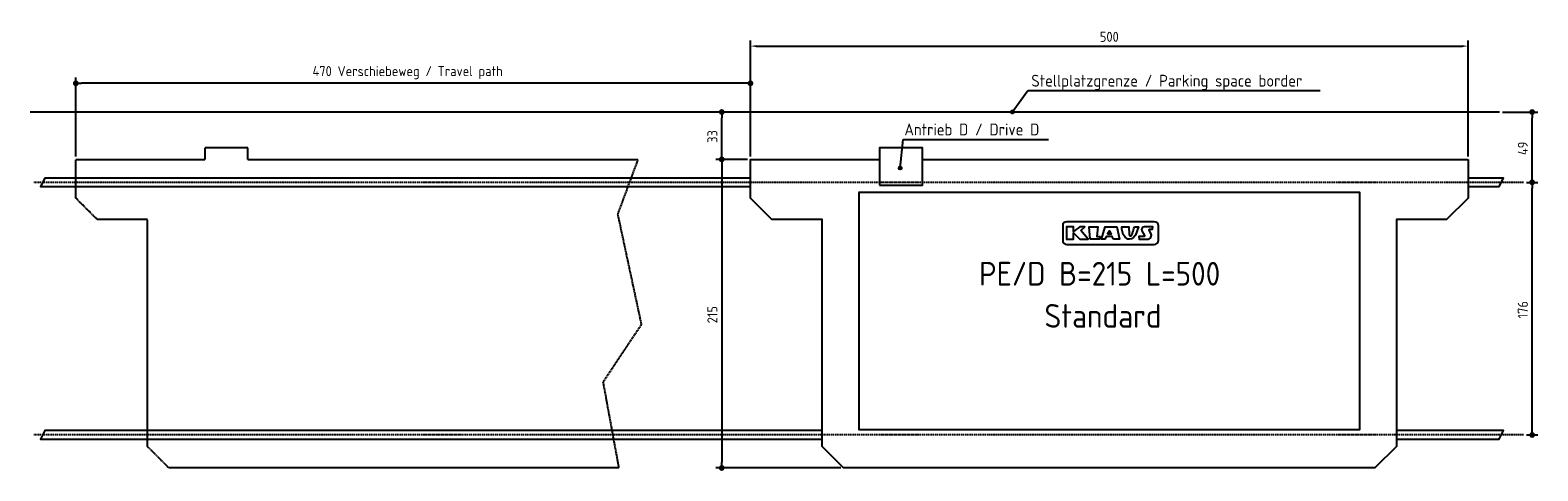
# Model space of a CAD drawing. Extents: x -5168 to 5336, y -2500 to 570.
import ezdxf

# ---------------------------------------------------------------- set-up
doc = ezdxf.new("R2010")
doc.units = 0
doc.header["$MEASUREMENT"] = 0
doc.linetypes.add('GEN3', pattern=[6.25, 5, -1.25])
doc.linetypes.add('GEN7', pattern=[15, 10, -2.5, 0, -2.5])
doc.layers.get('0').update_dxf_attribs({"linetype": 'CONTINUOUS'})
doc.layers.get('DEFPOINTS').update_dxf_attribs({"linetype": 'CONTINUOUS'})
for name, color, linetype in [('3', 6, 'GEN3'), ('4', 3, 'CONTINUOUS'), ('5', 3, 'CONTINUOUS'), ('7', 4, 'GEN7'), ('SICHTBARE_KANTEN_DIN_', 7, 'CONTINUOUS')]:
    doc.layers.add(name, color=color, linetype=linetype)
doc.styles.get("Standard").update_dxf_attribs({"font": 'ISOCP.SHX'})
doc.dimstyles.new('GEN-ISO', dxfattribs={"dimscale": 20, "dimtxt": 3.5, "dimasz": 2, "dimexe": 2, "dimexo": 1, "dimgap": 1.5, "dimtad": 1, "dimlfac": 0.1, "dimdsep": 46, "dimtxsty": 'Standard', "dimcen": 2, "dimclrd": 256, "dimclre": 256, "dimclrt": 2, "dimadec": 0, "dimazin": 0, "dimtp": 0.1, "dimtm": 0.1, "dimtfac": 0.71, "dimtmove": 2, "dimatfit": 3, "dimfxl": 1, "dimtolj": 1, "dimarcsym": 0})
doc.dimstyles.get("Standard").update_dxf_attribs({"dimtxt": 0.18, "dimasz": 0.18, "dimexe": 0.18, "dimexo": 0.0625, "dimgap": 0.09, "dimtad": 0, "dimtih": 1, "dimtoh": 1, "dimdec": 4, "dimzin": 0, "dimdsep": 46, "dimtxsty": 'Standard', "dimcen": 0.09, "dimadec": 0, "dimazin": 0, "dimtfac": 1, "dimtdec": 4, "dimtofl": 0, "dimtmove": 0, "dimatfit": 3, "dimfxl": 1, "dimtolj": 1, "dimtzin": 0, "dimarcsym": 0})

# ---------------------------------------------------------------- blocks, each defined once
blk = doc.blocks.new('PUNKT')
at = {"layer": '4', "color": 0, "linetype": 'ByBlock'}
blk.add_line((-0.5, 0), (-1, 0), dxfattribs=at)
at = {"layer": '4', "color": 0, "linetype": 'ByBlock', "const_width": 0.5}
blk.add_lwpolyline([(-0.25, 0, 1), (0.25, 0, 1)], format="xyb", close=True, dxfattribs=at)
blk = doc.blocks.new('*U5')
at = {"layer": '5', "color": 2}
blk.add_text('176', height=70, rotation=90, dxfattribs=at).set_placement((5266, -1438))
blk = doc.blocks.new('*D4')
at = {"layer": '5', "transparency": 16777216}
for p, q in [((5256, -490), (5336, -490)), ((5296, -2210), (5296, -530)), ((5256, -2250), (5336, -2250))]:
    blk.add_line(p, q, dxfattribs=at)
at = {"layer": 'DEFPOINTS', "color": 0, "transparency": 16777216}
for p in [(5236, -490), (5296, -490), (5236, -2250)]:
    blk.add_point(p, dxfattribs=at)
at = {"transparency": 16777216}
blk.add_blockref('*U5', (0, 0), dxfattribs=at)
at = {"layer": '5', "transparency": 16777216, "xscale": 40, "yscale": 40, "zscale": 40}
for p, rotation in [((5296, -490), 90), ((5296, -2250), 270)]:
    blk.add_blockref('PUNKT', p, dxfattribs=dict(at, rotation=rotation))
blk = doc.blocks.new('*U7')
at = {"layer": '5', "color": 2}
blk.add_text('215', height=70, rotation=90, dxfattribs=at).set_placement((-380, -1472))
blk = doc.blocks.new('*D6')
at = {"layer": '5', "transparency": 16777216}
for p, q in [((-170, -330), (-390, -330)), ((-350, -370), (-350, -2440)), ((479, -2480), (-390, -2480))]:
    blk.add_line(p, q, dxfattribs=at)
at = {"layer": 'DEFPOINTS', "color": 0, "transparency": 16777216}
for p in [(-150, -330), (-350, -2480), (499, -2480)]:
    blk.add_point(p, dxfattribs=at)
at = {"transparency": 16777216}
blk.add_blockref('*U7', (0, 0), dxfattribs=at)
at = {"layer": '5', "transparency": 16777216, "xscale": 40, "yscale": 40, "zscale": 40}
for p, rotation in [((-350, -330), 90), ((-350, -2480), 270)]:
    blk.add_blockref('PUNKT', p, dxfattribs=dict(at, rotation=rotation))
blk = doc.blocks.new('*U9')
at = {"layer": '5', "color": 2}
blk.add_text('49', height=70, rotation=90, dxfattribs=at).set_placement((5266, -300))
blk = doc.blocks.new('*D8')
at = {"layer": '5', "transparency": 16777216}
for p, q in [((5089, 0), (5336, 0)), ((5296, -450), (5296, -40)), ((5256, -490), (5336, -490))]:
    blk.add_line(p, q, dxfattribs=at)
at = {"layer": 'DEFPOINTS', "color": 0, "transparency": 16777216}
for p in [(5069, 0), (5296, 0), (5236, -490)]:
    blk.add_point(p, dxfattribs=at)
at = {"transparency": 16777216}
blk.add_blockref('*U9', (0, 0), dxfattribs=at)
at = {"layer": '5', "transparency": 16777216, "xscale": 40, "yscale": 40, "zscale": 40}
for p, rotation in [((5296, 0), 90), ((5296, -490), 270)]:
    blk.add_blockref('PUNKT', p, dxfattribs=dict(at, rotation=rotation))
blk = doc.blocks.new('*U11')
at = {"layer": '5', "color": 2}
blk.add_text('33', height=70, rotation=90, dxfattribs=at).set_placement((-380, -215))
blk = doc.blocks.new('*D10')
at = {"layer": '5', "transparency": 16777216}
for p, q in [((-20, 0), (-390, 0)), ((-350, -290), (-350, -40)), ((-170, -330), (-390, -330))]:
    blk.add_line(p, q, dxfattribs=at)
at = {"layer": 'DEFPOINTS', "color": 0, "transparency": 16777216}
for p in [(-350, 0), (0, 0), (-150, -330)]:
    blk.add_point(p, dxfattribs=at)
at = {"transparency": 16777216}
blk.add_blockref('*U11', (0, 0), dxfattribs=at)
at = {"layer": '5', "transparency": 16777216, "xscale": 40, "yscale": 40, "zscale": 40}
for p, rotation in [((-350, 0), 90), ((-350, -330), 270)]:
    blk.add_blockref('PUNKT', p, dxfattribs=dict(at, rotation=rotation))
blk = doc.blocks.new('*U13')
at = {"layer": '5', "color": 2}
blk.add_text('470 Verschiebeweg / Travel path', height=70, dxfattribs=at).set_placement((-3201, 250))
blk = doc.blocks.new('*D12')
at = {"layer": '5', "transparency": 16777216}
for p, q in [((-4850, -310), (-4850, 240.000001)), ((-150, -50), (-150, 240.000001)), ((-190, 200.000001), (-4810, 200.000001))]:
    blk.add_line(p, q, dxfattribs=at)
at = {"layer": 'DEFPOINTS', "color": 0, "transparency": 16777216}
for p in [(-4850, 200.000001), (-150, -70), (-4850, -330)]:
    blk.add_point(p, dxfattribs=at)
at = {"transparency": 16777216}
blk.add_blockref('*U13', (0, 0), dxfattribs=at)
at = {"layer": '5', "transparency": 16777216, "xscale": 40, "yscale": 40, "zscale": 40, "rotation": 180}
blk.add_blockref('PUNKT', (-4850, 200.000001), dxfattribs=at)
at = {"layer": '5', "transparency": 16777216, "xscale": 40, "yscale": 40, "zscale": 40}
blk.add_blockref('PUNKT', (-150, 200.000001), dxfattribs=at)
blk = doc.blocks.new('*D17')
at = {"layer": '5', "lineweight": -2, "transparency": 16777216}
for p, q in [((-150, -310), (-150, 499)), ((-110, 459), (4810, 459)), ((4850, -310), (4850, 499))]:
    blk.add_line(p, q, dxfattribs=at)
at = {"layer": '5', "transparency": 16777216}
for points in [[(-110, 466), (-110, 453), (-150, 459)], [(4810, 466), (4810, 453), (4850, 459)]]:
    blk.add_solid(points, dxfattribs=at)
at = {"layer": 'DEFPOINTS', "color": 0, "transparency": 16777216}
for p in [(4850, 459), (-150, -330), (4850, -330)]:
    blk.add_point(p, dxfattribs=at)
at = {"layer": '5', "color": 2, "transparency": 16777216, "insert": (2350, 524), "char_height": 70, "attachment_point": 5}
blk.add_mtext('\\A1;500', dxfattribs=at)
blk = doc.blocks.new('*U14')
at = {"linetype": 'Continuous'}
for p, q in [((53, -142), (52, -145)), ((52, -145), (55, -151)), ((55, -138), (53, -142)), ((58, -136), (55, -138)), ((55, -151), (55, -152)), ((63, -154), (55, -152)), ((61, -135), (58, -136)), ((68, -136), (61, -135)), ((68, -152), (63, -154)), ((68, -136), (69, -138)), ((70, -151), (68, -152)), ((69, -138), (72, -142)), ((72, -145), (70, -151)), ((72, -142), (72, -145))]:
    blk.add_line(p, q, dxfattribs=at)
for points in [[(53, -142), (52, -145), (72, -145)], [(52, -145), (55, -151), (70, -151)], [(55, -138), (53, -142), (72, -142)], [(58, -136), (55, -138), (69, -138)], [(55, -151), (55, -152), (68, -152)], [(61, -135), (58, -136), (68, -136)]]:
    blk.add_solid(points, dxfattribs=at)
at = {"linetype": 'Continuous', "extrusion": (0, 0, -1)}
for points in [[(-52, -145), (-72, -145), (-70, -151)], [(-53, -142), (-72, -142), (-72, -145)], [(-55, -138), (-69, -138), (-72, -142)], [(-55, -151), (-70, -151), (-68, -152)], [(-55, -152), (-68, -152), (-63, -154)], [(-58, -136), (-68, -136), (-69, -138)]]:
    blk.add_solid(points, dxfattribs=at)

msp = doc.modelspace()

# ---------------------------------------------------------------- linework, layer by layer
for p, q in [((1674.335, 0), (1781.564, 148.853)), ((1781.564, 148.853), (3818.37, 148.853)), ((5068.832, 0), (-5168.032, 0)), ((892.247, -390.675), (915.127, -190.741)), ((915.127, -190.741), (1926.312, -190.741))]:
    msp.add_line(p, q)
for points in [[(749, -510), (1049, -510), (1049, -250), (749, -250)], [(2151.842, -826.436), (2180.134, -800.967), (2144.463, -800.967), (2100.329, -833.37), (2100.329, -800.967), (2051.727, -800.967), (2052.305, -886.608), (2100.329, -886.608), (2100.329, -840.892), (2144.335, -886.608), (2202.757, -886.608)], [(2216.161, -886.886), (2210.906, -800.967), (2269.702, -800.967), (2264.097, -866.344), (2284.93, -866.932), (2281.713, -886.886)], [(2378.502, -886.886), (2370.014, -866.344), (2330.662, -866.344), (2320.073, -886.886), (2296.518, -886.886), (2320.813, -800.967), (2401.916, -800.967), (2421.659, -886.886)], [(2337.117, -851.513), (2351.494, -828.166), (2364.011, -851.513)], [(2524.925, -800.967), (2553.163, -800.967), (2533.245, -857.077), (2518.545, -875.041), (2503.845, -883.786), (2491.684, -886.168), (2478.016, -885.124), (2460.053, -872.805), (2447.149, -852.623), (2441.203, -834.382), (2438.251, -816.859), (2436.715, -800.967), (2486.94, -800.967), (2489.227, -853.047), (2489.967, -857.864), (2490.412, -858.885), (2490.879, -859.851), (2491.299, -860.612), (2491.684, -861.2), (2492.046, -861.649), (2492.396, -861.992), (2492.746, -862.261), (2493.108, -862.488), (2493.491, -862.702), (2493.892, -862.905), (2494.306, -863.094), (2494.728, -863.266), (2495.154, -863.42), (2495.578, -863.551), (2495.995, -863.658), (2496.402, -863.737), (2496.792, -863.786), (2497.17, -863.809), (2497.536, -863.809), (2497.893, -863.789), (2498.245, -863.752), (2498.594, -863.703), (2498.942, -863.645), (2499.292, -863.582), (2499.646, -863.515), (2500.003, -863.443), (2500.359, -863.363), (2500.712, -863.273), (2501.059, -863.169), (2501.398, -863.048), (2501.727, -862.907), (2502.041, -862.744), (2502.341, -862.556), (2502.628, -862.346), (2502.904, -862.117), (2503.174, -861.872), (2503.441, -861.614), (2503.707, -861.346), (2503.976, -861.072), (2504.251, -860.794), (2504.537, -860.504), (2504.853, -860.145), (2505.218, -859.647), (2505.651, -858.942), (2506.174, -857.96), (2506.806, -856.633), (2507.568, -854.891), (2508.478, -852.665), (2509.56, -849.87), (2510.848, -846.358), (2512.378, -841.963), (2514.186, -836.519), (2516.308, -829.863), (2518.781, -821.829), (2521.641, -812.252)]]:
    msp.add_lwpolyline(points, close=True)
for points in [[(-149.644, -460), (-5066.102, -460), (-5096.102, -520), (-149.644, -520)], [(4850.356, -520), (5065.585, -520), (5095.585, -460), (4850.356, -460)], [(2489.967, -857.864), (2489.888, -857.681)], [(349.356, -2220), (-5066.102, -2220), (-5096.102, -2280), (349.356, -2280)], [(4351.356, -2280), (5065.585, -2280), (5095.585, -2220), (4351.356, -2220)]]:
    msp.add_lwpolyline(points)
for points in [[(2054.017, -922.111), (2663.382, -922.111, 0.414213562), (2692.182, -893.311), (2692.182, -793.237, 0.414213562), (2663.382, -764.437), (2054.017, -764.437, 0.414213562), (2025.217, -793.237), (2025.217, -893.311, 0.414213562)], [(2639.405, -844.247), (2627.906, -823.26, -0.569920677), (2631.852, -816.598), (2651.839, -816.598), (2652.915, -800.967), (2593.35, -800.967, 0.562128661), (2577.364, -827.242), (2594.5, -860.347, -0.562128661), (2590.504, -866.915), (2556.905, -866.915), (2557.505, -883.133), (2557.644, -886.886), (2614.148, -886.886, 0.569920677)]]:
    msp.add_lwpolyline(points, format="xyb", close=True)
for centre in [(1674.705, 0.398), (892.247, -390.675)]:
    msp.add_circle(centre, 10)
at = {"layer": '3', "color": 6}
msp.add_lwpolyline([(-3651, -330), (-3651, -250), (-3951, -250), (-3951, -330)], dxfattribs=at)
at = {"layer": '3'}
for points in [[(-910.545, -1480.637), (-1177.504, -1880.846), (-1067.58, -2480), (-4201, -2480), (-4351, -2330), (-4351, -749.487), (-4700, -749.487), (-4850, -599.487), (-4850, -330), (-3951, -330)], [(-3651, -330), (-934.101, -330), (-1075.431, -711.609), (-910.545, -1480.637)]]:
    msp.add_lwpolyline(points, dxfattribs=at)
at = {"layer": '7'}
for p, q in [((5235.841, -490), (-5141.666, -490)), ((5235.841, -2250), (-5141.666, -2250))]:
    msp.add_line(p, q, dxfattribs=at)
at = {"layer": 'SICHTBARE_KANTEN_DIN_'}
for points in [[(4850, -330), (4850, -599.487), (4700, -749.487), (4351, -749.487), (4351, -2330), (4201, -2480), (499, -2480), (349, -2330), (349, -749.487), (0, -749.487), (-150, -599.487), (-150, -330), (749, -330)], [(1049, -330), (4850, -330)], [(604, -561.819), (604, -2211.819), (4096, -2211.819), (4096, -561.819), (603.746, -561.819)]]:
    msp.add_lwpolyline(points, dxfattribs=at)

# ---------------------------------------------------------------- block references
at = {"linetype": 'Continuous'}
for p in [(1612.383, 144.864), (829.925, -246.208)]:
    msp.add_blockref('*U14', p, dxfattribs=at)

# ---------------------------------------------------------------- texts
for s, height, p in [('Stellplatzgrenze / Parking space border', 82.5, (1806.843, 177.045)), ('Antrieb D / Drive D', 82.5, (922.475, -162.549)), ('PE/D B=215 L=500', 165, (1442.759, -1209.201)), ('Standard', 165, (1898.299, -1502.93))]:
    msp.add_text(s, height=height).set_placement(p)

# ---------------------------------------------------------------- dimensions: what is measured, and where the dimension line sits
at = {"layer": '5'}
dim = msp.add_linear_dim(base=(4850, 459.497), p1=(-150, -330), p2=(4850, -330), dimstyle='GEN-ISO', override={"dimtol": 0, "dimlim": 0, "dimtp": 0, "dimtm": 0, "dimtfac": 1, "dimtdec": 0, "dimtolj": 1, "dimtzin": 0}, dxfattribs=at)
dim.commit()
dim.dimension.update_dxf_attribs({"geometry": '*D17', "text_midpoint": (2350, 524.497)})
dim = msp.add_linear_dim(base=(-4850, 200), p1=(-150, -70), p2=(-4850, -330), text='<> Verschiebeweg / Travel path', dimstyle='Standard', override={"dimdec": 2, "dimtdec": 0}, dxfattribs=at)
dim.commit()
dim.dimension.update_dxf_attribs({"geometry": '*D12', "text_midpoint": (-2500, 274.931)})
for base, p1, p2, picture, middle in [((-350, 0), (-150, -330), (0.356, 0), '*D10', (-415, -165)), ((5295.585, 0), (5235.841, -490), (5068.832, 0), '*D8', (5230.585, -245)), ((-350, -2480), (-150, -330), (499, -2480), '*D6', (-415.007, -1405)), ((5295.585, -490), (5235.841, -2250), (5235.841, -490), '*D4', (5230.585, -1370))]:
    dim = msp.add_linear_dim(base=base, p1=p1, p2=p2, angle=90, dimstyle='Standard', override={"dimdec": 2, "dimtdec": 0}, dxfattribs=at)
    dim.commit()
    dim.dimension.update_dxf_attribs({"geometry": picture, "text_midpoint": middle})

doc.saveas('drawing.dxf')
